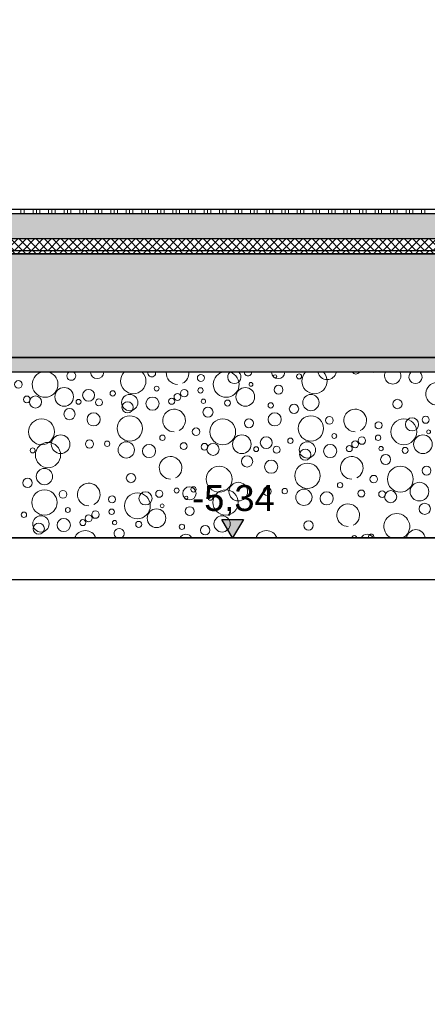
# Model space of a CAD drawing. Header units: metres. Extents: x -14.6 to 48.9, y -22.2 to 2.8.
# Tile 7 of 79: x 1.7 to 3, y -17.1 to -13.8. Entities that reach past the tile are written whole.
import ezdxf

# ---------------------------------------------------------------- set-up
doc = ezdxf.new("R2010")
doc.units = ezdxf.units.M
doc.header["$LTSCALE"] = 0.4
doc.header["$MEASUREMENT"] = 0
doc.layers.get('0').update_dxf_attribs({"color": 8, "lineweight": 9})
doc.layers.get('Defpoints').update_dxf_attribs({"color": 8, "lineweight": 9})
for name, color, linetype in [('EG__..___S_____ZEICHNEN', 8, 'Continuous'), ('Neubau_A - Bodenaustausch', 8, 'Continuous'), ('Neubau_A - Sauberkeitsschicht', 8, 'Continuous'), ('Neubau_A-Bodenplatte', 8, 'Continuous'), ('Neubau_B-Bodenaufbau', 8, 'Continuous'), ('Neubau_T-Bemaßung', 8, 'Continuous')]:
    doc.layers.add(name, color=color, linetype=linetype)
doc.styles.add('ERSTELLTER_STIL_2', font='arial.ttf')
doc.dimstyles.new('ERSTELLTER_STIL__1', dxfattribs={"dimtxt": 0.0875, "dimasz": 0.059375, "dimexe": 0.18, "dimexo": 0.0625, "dimgap": 0, "dimtad": 1, "dimzin": 0, "dimdsep": 46, "dimtxsty": 'ERSTELLTER_STIL_2', "dimblk": 'ARROWHEAD_6', "dimblk1": 'ARROWHEAD_6', "dimblk2": 'ARROWHEAD_6', "dimcen": 0.09, "dimclrd": 7, "dimclre": 7, "dimclrt": 7, "dimazin": 0, "dimtfac": 1, "dimtdec": 4, "dimtmove": 0, "dimatfit": 3, "dimfxl": 1, "dimtolj": 1, "dimtzin": 0, "dimarcsym": 0})
pattern_1 = [(45, (-364.88789, -10.175), (-0.035355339, 0.035355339), [0.0375, -0.0125]), (45, (-364.88789, -10.139645), (-0.035355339, 0.035355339), [0.0375, -0.0125])]

# ---------------------------------------------------------------- blocks, each defined once
blk = doc.blocks.new('*X263', base_point=(3718.7656, 0))
at = {"layer": 'Neubau_B-Bodenaufbau', "color": 7, "linetype": 'Continuous', "lineweight": 9}
for p, q in [((4085.3094, -4.23), (4085.3094, -4.245)), ((4085.3206, -4.23), (4085.3206, -4.245)), ((4085.3506, -4.23), (4085.3506, -4.245)), ((4085.3619, -4.23), (4085.3619, -4.245)), ((4085.3731, -4.23), (4085.3731, -4.245)), ((4085.4031, -4.23), (4085.4031, -4.245)), ((4085.4144, -4.23), (4085.4144, -4.245)), ((4085.4256, -4.23), (4085.4256, -4.245)), ((4085.4556, -4.23), (4085.4556, -4.245)), ((4085.4669, -4.23), (4085.4669, -4.245)), ((4085.4781, -4.23), (4085.4781, -4.245)), ((4085.5081, -4.23), (4085.5081, -4.245)), ((4085.5194, -4.23), (4085.5194, -4.245)), ((4085.5306, -4.23), (4085.5306, -4.245)), ((4085.5606, -4.23), (4085.5606, -4.245)), ((4085.5719, -4.23), (4085.5719, -4.245)), ((4085.5831, -4.23), (4085.5831, -4.245)), ((4085.6131, -4.23), (4085.6131, -4.245)), ((4085.6244, -4.23), (4085.6244, -4.245)), ((4085.6356, -4.23), (4085.6356, -4.245)), ((4085.6656, -4.23), (4085.6656, -4.245)), ((4085.6769, -4.23), (4085.6769, -4.245)), ((4085.6881, -4.23), (4085.6881, -4.245)), ((4085.7181, -4.23), (4085.7181, -4.245)), ((4085.7294, -4.23), (4085.7294, -4.245)), ((4085.7406, -4.23), (4085.7406, -4.245)), ((4085.7706, -4.23), (4085.7706, -4.245)), ((4085.7819, -4.23), (4085.7819, -4.245)), ((4085.7931, -4.23), (4085.7931, -4.245)), ((4085.8231, -4.23), (4085.8231, -4.245)), ((4085.8344, -4.23), (4085.8344, -4.245)), ((4085.8456, -4.23), (4085.8456, -4.245)), ((4085.8756, -4.23), (4085.8756, -4.245)), ((4085.8869, -4.23), (4085.8869, -4.245)), ((4085.8981, -4.23), (4085.8981, -4.245)), ((4085.9281, -4.23), (4085.9281, -4.245)), ((4085.9394, -4.23), (4085.9394, -4.245)), ((4085.9506, -4.23), (4085.9506, -4.245)), ((4085.9806, -4.23), (4085.9806, -4.245)), ((4085.9919, -4.23), (4085.9919, -4.245)), ((4086.0031, -4.23), (4086.0031, -4.245)), ((4086.0331, -4.23), (4086.0331, -4.245)), ((4086.0444, -4.23), (4086.0444, -4.245)), ((4086.0556, -4.23), (4086.0556, -4.245)), ((4086.0856, -4.23), (4086.0856, -4.245)), ((4086.0969, -4.23), (4086.0969, -4.245)), ((4086.1081, -4.23), (4086.1081, -4.245)), ((4086.1381, -4.23), (4086.1381, -4.245)), ((4086.1494, -4.23), (4086.1494, -4.245)), ((4086.1606, -4.23), (4086.1606, -4.245)), ((4086.1906, -4.23), (4086.1906, -4.245)), ((4086.2019, -4.23), (4086.2019, -4.245)), ((4086.2131, -4.23), (4086.2131, -4.245)), ((4086.2431, -4.23), (4086.2431, -4.245)), ((4086.2544, -4.23), (4086.2544, -4.245)), ((4086.2656, -4.23), (4086.2656, -4.245)), ((4086.2956, -4.23), (4086.2956, -4.245)), ((4086.3069, -4.23), (4086.3069, -4.245)), ((4086.3181, -4.23), (4086.3181, -4.245)), ((4086.3481, -4.23), (4086.3481, -4.245)), ((4086.3594, -4.23), (4086.3594, -4.245)), ((4086.3706, -4.23), (4086.3706, -4.245)), ((4086.4006, -4.23), (4086.4006, -4.245)), ((4086.4119, -4.23), (4086.4119, -4.245)), ((4086.4231, -4.23), (4086.4231, -4.245)), ((4086.4531, -4.23), (4086.4531, -4.245)), ((4086.4644, -4.23), (4086.4644, -4.245)), ((4086.4756, -4.23), (4086.4756, -4.245)), ((4086.5056, -4.23), (4086.5056, -4.245)), ((4086.5169, -4.23), (4086.5169, -4.245)), ((4086.5281, -4.23), (4086.5281, -4.245)), ((4086.5581, -4.23), (4086.5581, -4.245)), ((4086.5694, -4.23), (4086.5694, -4.245)), ((4086.5806, -4.23), (4086.5806, -4.245)), ((4086.6106, -4.23), (4086.6106, -4.245)), ((4086.6219, -4.23), (4086.6219, -4.245)), ((4086.6331, -4.23), (4086.6331, -4.245)), ((4086.6631, -4.23), (4086.6631, -4.245)), ((4086.6744, -4.23), (4086.6744, -4.245))]:
    blk.add_line(p, q, dxfattribs=at)
blk = doc.blocks.new('*X267', base_point=(3718.7656, 0))
at = {"layer": 'Neubau_A - Bodenaustausch', "color": 253, "linetype": 'Continuous', "lineweight": 9, "true_color": 0x9f9f9f}
for centre, radius in [((4085.9175, -4.7995), 0.0119), ((4086.1681, -4.7942), 0.00574), ((4086.2493, -4.7942), 0.00837), ((4085.3012, -4.8213), 0.0128), ((4086.0866, -4.8213), 0.00642), ((4085.4557, -4.8634), 0.0315), ((4085.5382, -4.8581), 0.0201), ((4085.6198, -4.8517), 0.00908), ((4085.6772, -4.8825), 0.0275), ((4085.768, -4.8355), 0.00812), ((4085.8383, -4.8636), 0.0115), ((4085.8613, -4.851), 0.0126), ((4085.9161, -4.8416), 0.00908), ((4086.0675, -4.8634), 0.0315), ((4086.1798, -4.8393), 0.015), ((4086.2891, -4.8825), 0.0275), ((4085.3296, -4.872), 0.0115), ((4085.3586, -4.8806), 0.0205), ((4085.5042, -4.8801), 0.00837), ((4085.5732, -4.8821), 0.0118), ((4085.6699, -4.8986), 0.0189), ((4085.7542, -4.8863), 0.0223), ((4085.8187, -4.8781), 0.0103), ((4085.9262, -4.8781), 0.00732), ((4086.0074, -4.8842), 0.0101), ((4086.1535, -4.8923), 0.00908), ((4086.232, -4.9041), 0.0158), ((4086.5814, -4.8875), 0.0158), ((4085.4737, -4.9216), 0.0189), ((4085.5551, -4.9393), 0.0223), ((4085.9415, -4.915), 0.0169), ((4086.1669, -4.9393), 0.0223), ((4085.3793, -4.9813), 0.0436), ((4085.6773, -4.9699), 0.0427), ((4085.9912, -4.9813), 0.0436), ((4086.0797, -4.9525), 0.015), ((4086.2891, -4.9699), 0.0427), ((4086.3517, -4.9427), 0.013), ((4086.5175, -4.9595), 0.0119), ((4086.603, -4.9813), 0.0436), ((4086.6306, -4.9563), 0.0223), ((4086.6767, -4.9408), 0.0119), ((4085.9012, -4.9813), 0.0128), ((4086.368, -4.9955), 0.00812), ((4086.6866, -4.9813), 0.00642), ((4085.401, -5.0599), 0.0427), ((4085.4438, -5.0234), 0.0315), ((4085.5412, -5.0227), 0.0137), ((4085.6009, -5.0218), 0.00908), ((4085.6654, -5.0425), 0.0275), ((4085.7876, -5.0016), 0.00908), ((4085.8596, -5.0298), 0.0117), ((4085.9296, -5.032), 0.0115), ((4085.9586, -5.0406), 0.0205), ((4086.0557, -5.0234), 0.0315), ((4086.1382, -5.0181), 0.0201), ((4086.2198, -5.0117), 0.00908), ((4086.2772, -5.0425), 0.0275), ((4086.4383, -5.0236), 0.0115), ((4086.4613, -5.011), 0.0126), ((4086.5161, -5.0016), 0.00908), ((4086.6675, -5.0234), 0.0315), ((4085.3493, -5.0442), 0.00837), ((4085.7424, -5.0463), 0.0223), ((4086.1042, -5.0401), 0.00837), ((4086.1732, -5.0421), 0.0118), ((4086.2699, -5.0586), 0.0189), ((4086.3542, -5.0463), 0.0223), ((4086.4187, -5.0381), 0.0103), ((4086.5262, -5.0381), 0.00732), ((4086.6074, -5.0442), 0.0101), ((4086.0737, -5.0816), 0.0189), ((4086.1551, -5.0993), 0.0223), ((4086.2773, -5.1299), 0.0427), ((4086.5415, -5.075), 0.0169), ((4085.3891, -5.1325), 0.0275), ((4085.6814, -5.1375), 0.0158), ((4085.9793, -5.1413), 0.0436), ((4086.5912, -5.1413), 0.0436), ((4086.6797, -5.1125), 0.015), ((4085.332, -5.1541), 0.0158), ((4086.0438, -5.1834), 0.0315), ((4086.3876, -5.1616), 0.00908), ((4086.5012, -5.1413), 0.0128), ((4086.6557, -5.1834), 0.0315), ((4085.3891, -5.2199), 0.0427), ((4085.4517, -5.1927), 0.013), ((4085.703, -5.2313), 0.0436), ((4085.7306, -5.2063), 0.0223), ((4085.7767, -5.1908), 0.0119), ((4085.8356, -5.1798), 0.00837), ((4085.8787, -5.1893), 0.0223), ((4085.8925, -5.1758), 0.00908), ((4086.001, -5.2199), 0.0427), ((4086.1412, -5.1827), 0.0137), ((4086.2009, -5.1818), 0.00908), ((4086.2654, -5.2025), 0.0275), ((4086.3424, -5.2063), 0.0223), ((4086.4596, -5.1898), 0.0117), ((4086.5296, -5.192), 0.0115), ((4086.5586, -5.2006), 0.0205), ((4085.6175, -5.2095), 0.0119), ((4085.8681, -5.2042), 0.00574), ((4085.9493, -5.2042), 0.00837), ((4085.3198, -5.2617), 0.00908), ((4085.468, -5.2455), 0.00812), ((4085.5613, -5.261), 0.0126), ((4085.6161, -5.2516), 0.00908), ((4085.7675, -5.2734), 0.0315), ((4085.7866, -5.2313), 0.00642), ((4085.8798, -5.2493), 0.015), ((4086.6737, -5.2416), 0.0189), ((4085.3772, -5.2925), 0.0275), ((4085.4542, -5.2963), 0.0223), ((4085.5187, -5.2881), 0.0103), ((4085.5383, -5.2736), 0.0115), ((4085.6262, -5.2881), 0.00732), ((4085.7074, -5.2942), 0.0101), ((4085.9891, -5.2925), 0.0275), ((4086.2814, -5.2975), 0.0158), ((4085.3699, -5.3086), 0.0189), ((4085.8535, -5.3023), 0.00908), ((4085.932, -5.3141), 0.0158)]:
    blk.add_circle(centre, radius, dxfattribs=at)
for centre, radius, start, end in [((4085.3912, -4.8213), 0.0436, 108.3905, 71.6095), ((4085.4797, -4.7925), 0.015, 123.5222, 56.4778), ((4085.5669, -4.7793), 0.0223, 181.7744, 358.2256), ((4085.6891, -4.8099), 0.0427, 135.6217, 44.3783), ((4085.7517, -4.7827), 0.013, 167.9942, 12.0058), ((4085.8387, -4.7831), 0.0382, 175.2997, 270), ((4085.8387, -4.7831), 0.0382, 296.5651, 4.7003), ((4086.003, -4.8213), 0.0436, 108.3905, 71.6095), ((4086.0306, -4.7963), 0.0223, 133.0669, 46.9331), ((4086.0767, -4.7808), 0.0119, 176.198, 3.802), ((4086.1787, -4.7793), 0.0223, 181.7744, 358.2256), ((4086.301, -4.8099), 0.0427, 135.6217, 44.3783), ((4086.3438, -4.7734), 0.0315, 192.1824, 347.8176), ((4086.4412, -4.7727), 0.0137, 212.1241, 327.8759), ((4086.5009, -4.7718), 0.00908, 243.988, 296.012), ((4086.5654, -4.7925), 0.0275, 153.1242, 26.8758), ((4086.6424, -4.7963), 0.0223, 133.0669, 46.9331), ((4086.7151, -4.8531), 0.0382, 296.5651, 270), ((4085.8269, -4.9431), 0.0382, 296.5651, 270), ((4086.4387, -4.9431), 0.0382, 296.5651, 270), ((4085.8151, -5.1031), 0.0382, 296.5651, 270), ((4086.4269, -5.1031), 0.0382, 296.5651, 270), ((4085.5387, -5.1931), 0.0382, 296.5651, 270), ((4086.4151, -5.2631), 0.0382, 296.5651, 270), ((4086.5793, -5.3013), 0.0436, 297.4024, 242.5976), ((4085.5269, -5.3531), 0.0382, 20.1035, 159.8965), ((4085.6415, -5.325), 0.0169, 297.5926, 242.4074), ((4086.1387, -5.3531), 0.0382, 20.1035, 159.8965), ((4086.6438, -5.3434), 0.0315, 6.109, 173.891), ((4085.3773, -5.3799), 0.0427, 68.9918, 111.0082), ((4085.8669, -5.3493), 0.0223, 24.7066, 155.2934), ((4085.9891, -5.3799), 0.0427, 68.9918, 111.0082), ((4086.0517, -5.3527), 0.013, 77.8542, 102.1458), ((4086.3767, -5.3508), 0.0119, 64.6771, 115.3229), ((4086.4356, -5.3398), 0.00837, 358.732, 181.268), ((4086.4787, -5.3493), 0.0223, 24.7066, 155.2934), ((4086.4925, -5.3358), 0.00908, 332.1203, 207.8797), ((4086.601, -5.3799), 0.0427, 68.9918, 111.0082)]:
    blk.add_arc(centre, radius, start, end, dxfattribs=at)
blk = doc.blocks.new('ARROWHEAD_6')
at = {"color": 0, "linetype": 'Continuous', "lineweight": 0}
for p, q in [((0, 0), (-1, 0)), ((-0.5, -0.5), (0.5, 0.5))]:
    blk.add_line(p, q, dxfattribs=at)
blk = doc.blocks.new('*D304')
at = {"layer": 'Defpoints', "color": 0, "linetype": 'Continuous', "transparency": 16777216}
for p in [(-0.285, -14.905), (5.6306, -14.905), (5.6531, -14.955)]:
    blk.add_point(p, dxfattribs=at)
at = {"layer": 'Neubau_T-Bemaßung', "linetype": 'Continuous', "lineweight": -2, "transparency": 16777216}
for p, q in [((5.6306, -14.8456), (5.6306, -14.7863)), ((-0.2225, -14.905), (5.8106, -14.905)), ((5.6306, -14.905), (5.6306, -14.955)), ((5.5906, -14.955), (5.4506, -14.955)), ((5.6306, -15.0144), (5.6306, -15.0738))]:
    blk.add_line(p, q, dxfattribs=at)
at = {"layer": 'Neubau_T-Bemaßung', "linetype": 'Continuous', "lineweight": -2, "transparency": 16777216, "xscale": 0.059375, "yscale": 0.059375, "zscale": 0.059375}
for p, rotation in [((5.6306, -14.905), 270), ((5.6306, -14.955), 90)]:
    blk.add_blockref('ARROWHEAD_6', p, dxfattribs=dict(at, rotation=rotation))
at = {"layer": 'Neubau_T-Bemaßung', "linetype": 'Continuous', "transparency": 16777216, "insert": (5.5166, -15.0738), "char_height": 0.0875, "attachment_point": 5, "rotation": 90, "style": 'ERSTELLTER_STIL_2'}
blk.add_mtext('\\A1;0.05', dxfattribs=at)
blk = doc.blocks.new('*D305')
at = {"layer": 'Defpoints', "color": 0, "linetype": 'Continuous', "transparency": 16777216}
for p in [(-0.285, -14.555), (5.5166, -14.555), (-0.285, -14.905)]:
    blk.add_point(p, dxfattribs=at)
at = {"layer": 'Neubau_T-Bemaßung', "linetype": 'Continuous', "lineweight": -2, "transparency": 16777216}
for p, q in [((-0.2225, -14.555), (5.6966, -14.555)), ((5.5166, -14.6144), (5.5166, -14.6162)), ((5.5166, -14.8456), (5.5166, -14.8441)), ((-0.2225, -14.905), (5.6966, -14.905))]:
    blk.add_line(p, q, dxfattribs=at)
at = {"layer": 'Neubau_T-Bemaßung', "linetype": 'Continuous', "lineweight": -2, "transparency": 16777216, "xscale": 0.059375, "yscale": 0.059375, "zscale": 0.059375}
for p, rotation in [((5.5166, -14.555), 90), ((5.5166, -14.905), 270)]:
    blk.add_blockref('ARROWHEAD_6', p, dxfattribs=dict(at, rotation=rotation))
at = {"layer": 'Neubau_T-Bemaßung', "linetype": 'Continuous', "transparency": 16777216, "insert": (5.5166, -14.7301), "char_height": 0.0875, "attachment_point": 5, "rotation": 90, "style": 'ERSTELLTER_STIL_2'}
blk.add_mtext('\\A1;0.35', dxfattribs=at)
blk = doc.blocks.new('*D306')
at = {"layer": 'Defpoints', "color": 0, "linetype": 'Continuous', "transparency": 16777216}
for p in [(5.4027, -14.405), (7.24, -14.405), (-0.285, -14.555)]:
    blk.add_point(p, dxfattribs=at)
at = {"layer": 'Neubau_T-Bemaßung', "linetype": 'Continuous', "lineweight": -2, "transparency": 16777216}
for p, q in [((5.4027, -14.405), (5.4027, -14.3072)), ((7.1775, -14.405), (5.2227, -14.405)), ((5.4027, -14.4956), (5.4027, -14.4644)), ((-0.2225, -14.555), (5.5827, -14.555))]:
    blk.add_line(p, q, dxfattribs=at)
at = {"layer": 'Neubau_T-Bemaßung', "linetype": 'Continuous', "lineweight": -2, "transparency": 16777216, "xscale": 0.059375, "yscale": 0.059375, "zscale": 0.059375}
for p, rotation in [((5.4027, -14.405), 90), ((5.4027, -14.555), 270)]:
    blk.add_blockref('ARROWHEAD_6', p, dxfattribs=dict(at, rotation=rotation))
at = {"layer": 'Neubau_T-Bemaßung', "linetype": 'Continuous', "transparency": 16777216, "insert": (5.5166, -14.3072), "char_height": 0.0875, "attachment_point": 5, "rotation": 90, "style": 'ERSTELLTER_STIL_2'}
blk.add_mtext('\\A1;0.15', dxfattribs=at)
blk = doc.blocks.new('*D321')
at = {"layer": 'Defpoints', "color": 0, "linetype": 'Continuous', "transparency": 16777216}
for p in [(-0.285, -14.555), (5.8666, -14.555), (-0.285, -14.905)]:
    blk.add_point(p, dxfattribs=at)
at = {"layer": 'Neubau_T-Bemaßung', "linetype": 'Continuous', "lineweight": -2, "transparency": 16777216}
for p, q in [((-0.2225, -14.555), (6.0466, -14.555)), ((5.8666, -14.6144), (5.8666, -14.6162)), ((5.8666, -14.8456), (5.8666, -14.8441)), ((-0.2225, -14.905), (6.0466, -14.905))]:
    blk.add_line(p, q, dxfattribs=at)
at = {"layer": 'Neubau_T-Bemaßung', "linetype": 'Continuous', "lineweight": -2, "transparency": 16777216, "xscale": 0.059375, "yscale": 0.059375, "zscale": 0.059375}
for p, rotation in [((5.8666, -14.555), 90), ((5.8666, -14.905), 270)]:
    blk.add_blockref('ARROWHEAD_6', p, dxfattribs=dict(at, rotation=rotation))
at = {"layer": 'Neubau_T-Bemaßung', "linetype": 'Continuous', "transparency": 16777216, "insert": (5.8666, -14.7301), "char_height": 0.0875, "attachment_point": 5, "rotation": 90, "style": 'ERSTELLTER_STIL_2'}
blk.add_mtext('\\A1;0.35', dxfattribs=at)
blk = doc.blocks.new('*D322')
at = {"layer": 'Defpoints', "color": 0, "linetype": 'Continuous', "transparency": 16777216}
for p in [(5.7105, -10.655), (5.8666, -10.655), (-0.285, -14.555)]:
    blk.add_point(p, dxfattribs=at)
at = {"layer": 'Neubau_T-Bemaßung', "linetype": 'Continuous', "lineweight": -2, "transparency": 16777216}
for p, q in [((5.773, -10.655), (6.0466, -10.655)), ((5.8666, -10.7144), (5.8666, -12.495)), ((5.8666, -14.4956), (5.8666, -12.722)), ((-0.2225, -14.555), (6.0466, -14.555))]:
    blk.add_line(p, q, dxfattribs=at)
at = {"layer": 'Neubau_T-Bemaßung', "linetype": 'Continuous', "lineweight": -2, "transparency": 16777216, "xscale": 0.059375, "yscale": 0.059375, "zscale": 0.059375}
for p, rotation in [((5.8666, -10.655), 90), ((5.8666, -14.555), 270)]:
    blk.add_blockref('ARROWHEAD_6', p, dxfattribs=dict(at, rotation=rotation))
at = {"layer": 'Neubau_T-Bemaßung', "linetype": 'Continuous', "transparency": 16777216, "insert": (5.8666, -12.6085), "char_height": 0.0875, "attachment_point": 5, "rotation": 90, "style": 'ERSTELLTER_STIL_2'}
blk.add_mtext('\\A1;3.90', dxfattribs=at)
blk = doc.blocks.new('*D349')
at = {"layer": 'Defpoints', "color": 0, "linetype": 'Continuous', "transparency": 16777216}
for p in [(1.3928, -11.655), (2.075, -11.655), (-0.285, -14.555)]:
    blk.add_point(p, dxfattribs=at)
at = {"layer": 'Neubau_T-Bemaßung', "linetype": 'Continuous', "lineweight": -2, "transparency": 16777216}
for p, q in [((2.0125, -11.655), (1.2128, -11.655)), ((1.3928, -11.7144), (1.3928, -12.9943)), ((1.3928, -14.4956), (1.3928, -13.2227)), ((-0.2225, -14.555), (1.5728, -14.555))]:
    blk.add_line(p, q, dxfattribs=at)
at = {"layer": 'Neubau_T-Bemaßung', "linetype": 'Continuous', "lineweight": -2, "transparency": 16777216, "xscale": 0.059375, "yscale": 0.059375, "zscale": 0.059375}
for p, rotation in [((1.3928, -11.655), 90), ((1.3928, -14.555), 270)]:
    blk.add_blockref('ARROWHEAD_6', p, dxfattribs=dict(at, rotation=rotation))
at = {"layer": 'Neubau_T-Bemaßung', "linetype": 'Continuous', "transparency": 16777216, "insert": (1.3928, -13.1085), "char_height": 0.0875, "attachment_point": 5, "rotation": 90, "style": 'ERSTELLTER_STIL_2'}
blk.add_mtext('\\A1;2.90', dxfattribs=at)
blk = doc.blocks.new('*D353')
at = {"layer": 'Defpoints', "color": 0, "linetype": 'Continuous', "transparency": 16777216}
for p in [(1.0428, -11.795), (2.215, -11.795), (0.175, -14.405)]:
    blk.add_point(p, dxfattribs=at)
at = {"layer": 'Neubau_T-Bemaßung', "linetype": 'Continuous', "lineweight": -2, "transparency": 16777216}
for p, q in [((2.1525, -11.795), (0.8628, -11.795)), ((1.0428, -11.8544), (1.0428, -13.0643)), ((1.0428, -14.3456), (1.0428, -13.2762)), ((0.2375, -14.405), (1.2228, -14.405))]:
    blk.add_line(p, q, dxfattribs=at)
at = {"layer": 'Neubau_T-Bemaßung', "linetype": 'Continuous', "lineweight": -2, "transparency": 16777216, "xscale": 0.059375, "yscale": 0.059375, "zscale": 0.059375}
for p, rotation in [((1.0428, -11.795), 90), ((1.0428, -14.405), 270)]:
    blk.add_blockref('ARROWHEAD_6', p, dxfattribs=dict(at, rotation=rotation))
at = {"layer": 'Neubau_T-Bemaßung', "linetype": 'Continuous', "transparency": 16777216, "insert": (1.0428, -13.1702), "char_height": 0.0875, "attachment_point": 5, "rotation": 90, "style": 'ERSTELLTER_STIL_2'}
blk.add_mtext('\\A1;2.61', dxfattribs=at)

msp = doc.modelspace()

# ---------------------------------------------------------------- hatches: boundary and pattern name
at = {"layer": 'Neubau_A - Sauberkeitsschicht', "linetype": 'Continuous'}
h = msp.add_hatch(dxfattribs=at)
h.set_pattern_fill('BETON__UNBEWEHRT_0002', color=256, style=0, pattern_type=2)
h.set_pattern_definition(pattern_1)
h.paths.add_polyline_path([(-0.445, -14.905), (-0.445, -14.955), (6.4, -14.955), (6.4, -14.905)])
at = {"layer": 'Neubau_A-Bodenplatte', "linetype": 'Continuous'}
h = msp.add_hatch(dxfattribs=at)
h.set_pattern_fill('BETON__STAHLBETON_0002', color=256, style=0, pattern_type=2)
h.set_pattern_definition([(45, (-364.88789, -10.175), (-0.084852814, 0.084852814), []), (45, (-364.93032, -10.13257), (-0.084852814, 0.084852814), [0.09, -0.03])])
h.paths.add_polyline_path([(-0.285, -14.905), (15.36, -14.905), (15.36, -14.555), (-0.285, -14.555)])
at = {"layer": 'Neubau_B-Bodenaufbau', "linetype": 'Continuous'}
h = msp.add_hatch(dxfattribs=at)
h.set_pattern_fill('BETON__UNBEWEHRT_0002', color=256, style=0, pattern_type=2)
h.set_pattern_definition(pattern_1)
h.paths.add_polyline_path([(0.175, -14.42), (0.175, -14.505), (4.9, -14.505), (4.9, -14.42)])
h = msp.add_hatch(dxfattribs=at)
h.set_pattern_fill('DÄMMUNG__HART_2_0002', color=256, style=0, pattern_type=2)
h.set_pattern_definition([(45, (-364.88789, -10.175), (-0.0141421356, 0.0141421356), []), (135, (-364.88789, -10.175), (0.0141421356, 0.0141421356), [])])
h.paths.add_polyline_path([(0.175, -14.505), (0.175, -14.545), (4.9, -14.545), (4.9, -14.505)])
h = msp.add_hatch(dxfattribs=at)
h.set_pattern_fill('GUßASPHALT_0002', color=256, style=0, pattern_type=2)
h.set_pattern_definition([(45, (-364.88789, -10.175), (-0.0176776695, 0.0176776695), []), (135, (-364.88789, -10.175), (0.0176776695, 0.0176776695), [])])
h.paths.add_polyline_path([(0.175, -14.555), (4.9, -14.555), (4.9, -14.545), (0.175, -14.545)])
at = {"layer": 'Neubau_T-Bemaßung', "linetype": 'Continuous'}
msp.add_hatch(color=256, dxfattribs=at).paths.add_polyline_path([(2.3712, -15.515), (2.4075, -15.4525), (2.335, -15.4525)])

# ---------------------------------------------------------------- linework, layer by layer
at = {"layer": 'EG__..___S_____ZEICHNEN'}
msp.add_lwpolyline([(48.9493, -22.195), (-14.6281, -22.195), (-14.6281, -10.5712), (-14.6281, -10.5712), (-5.2214, -10.4871), (-5.2197, -10.4873), (-4.9131, -10.4869), (-4.6068, -10.4875), (-4.606, -10.4874), (-4.475, -10.49), (-3.1708, -10.5156), (-2.025, -10.5459), (-1.8822, -10.5496), (-1.8822, -15.515), (-1.785, -15.515), (-0.445, -15.515), (5.81, -15.515), (5.95, -15.655), (15.52, -15.655), (16.3501, -15.655), (20.3401, -11.665), (24.87, -11.665), (25.7684, -10.7666), (33.2018, -10.7666)], dxfattribs=at)
at = {"layer": 'Neubau_A - Bodenaustausch', "linetype": 'Continuous'}
for p, q in [((5.81, -15.515), (-0.445, -15.515)), ((-0.445, -15.655), (5.95, -15.655))]:
    msp.add_line(p, q, dxfattribs=at)
at = {"layer": 'Neubau_A - Sauberkeitsschicht', "linetype": 'Continuous'}
msp.add_line((6.21, -14.955), (-0.445, -14.955), dxfattribs=at)
at = {"layer": 'Neubau_A-Bodenplatte', "linetype": 'Continuous'}
msp.add_line((4.9, -14.555), (0.175, -14.555), dxfattribs=at)
at = {"layer": 'Neubau_A-Bodenplatte', "linetype": 'Continuous', "flags": 128}
msp.add_lwpolyline([(15.36, -14.905), (6.4, -14.905), (-0.285, -14.905)], dxfattribs=at)
at = {"layer": 'Neubau_B-Bodenaufbau', "linetype": 'Continuous'}
for p, q in [((4.9, -14.405), (0.175, -14.405)), ((4.9, -14.42), (0.175, -14.42)), ((4.9, -14.505), (0.175, -14.505)), ((4.9, -14.545), (0.175, -14.545))]:
    msp.add_line(p, q, dxfattribs=at)
at = {"layer": 'Neubau_T-Bemaßung', "linetype": 'Continuous'}
for p, q in [((2.3712, -15.515), (2.335, -15.4525)), ((2.335, -15.4525), (2.4075, -15.4525)), ((2.4075, -15.4525), (2.3712, -15.515)), ((2.3712, -15.515), (2.3243, -15.515)), ((2.3712, -15.515), (2.4181, -15.515))]:
    msp.add_line(p, q, dxfattribs=at)

# ---------------------------------------------------------------- block references
at = {"layer": 'Neubau_A - Bodenaustausch'}
msp.add_blockref('*X267', (-364.8879, -10.175), dxfattribs=at)
at = {"layer": 'Neubau_B-Bodenaufbau'}
msp.add_blockref('*X263', (-364.8879, -10.175), dxfattribs=at)

# ---------------------------------------------------------------- texts
at = {"layer": 'Neubau_T-Bemaßung', "insert": (2.2345, -15.44), "char_height": 0.0875, "attachment_point": 7, "style": 'ERSTELLTER_STIL_2'}
msp.add_mtext('\\A1;-5,34', dxfattribs=at)

# ---------------------------------------------------------------- dimensions: what is measured, and where the dimension line sits
at = {"layer": 'Neubau_T-Bemaßung', "linetype": 'Continuous'}
for base, p1, p2, picture, middle in [((5.8666, -10.655), (-0.285, -14.555), (5.7105, -10.655), '*D322', (5.8666, -12.6085)), ((1.3928, -11.655), (-0.285, -14.555), (2.075, -11.655), '*D349', (1.3928, -13.1085)), ((1.0428, -11.795), (0.175, -14.405), (2.215, -11.795), '*D353', (1.0428, -13.1702)), ((5.4027, -14.405), (-0.285, -14.555), (7.24, -14.405), '*D306', (5.5166, -14.3072)), ((5.5166, -14.555), (-0.285, -14.905), (-0.285, -14.555), '*D305', (5.5166, -14.7301)), ((5.8666, -14.555), (-0.285, -14.905), (-0.285, -14.555), '*D321', (5.8666, -14.7301)), ((5.6306, -14.905), (5.6531, -14.955), (-0.285, -14.905), '*D304', (5.5166, -15.0738))]:
    dim = msp.add_linear_dim(base=base, p1=p1, p2=p2, angle=90, dimstyle='ERSTELLTER_STIL__1', override={"dimclrd": 256, "dimclre": 256, "dimclrt": 256}, dxfattribs=at)
    dim.commit()
    dim.dimension.update_dxf_attribs({"geometry": picture, "text_midpoint": middle, "dimtype": 160, "text_rotation": 90})

doc.saveas('drawing.dxf')
